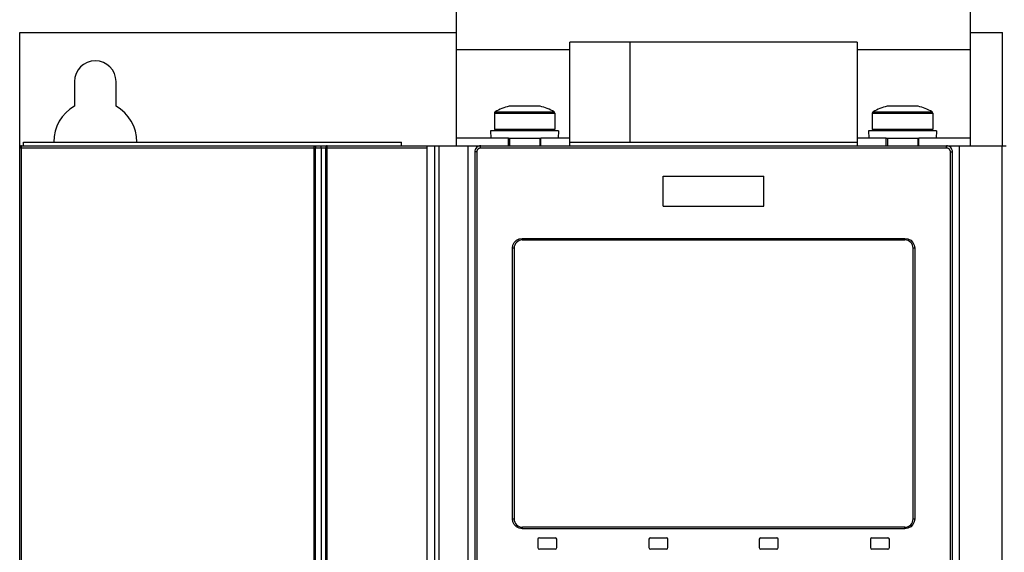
# Model space of a CAD drawing. Extents: x 0 to 841, y 0 to 594.
# Tile 13 of 66: x 85 to 150, y 339 to 375. Entities that reach past the tile are written whole.
import ezdxf

# ---------------------------------------------------------------- set-up
doc = ezdxf.new("R2010")
doc.units = 0
doc.header["$LTSCALE"] = 46.255
doc.layers.get('0').update_dxf_attribs({"linetype": 'CONTINUOUS'})
doc.styles.get("Standard").update_dxf_attribs({"font": 'txt', "width": 0.8})
doc.dimstyles.get("Standard").update_dxf_attribs({"dimtxt": 2.5, "dimasz": 2.5, "dimexe": 1.25, "dimexo": 0.625, "dimtad": 1, "dimcen": 2.5, "dimazin": 3, "dimtfac": 1, "dimtmove": 0, "dimatfit": 3})

# ---------------------------------------------------------------- blocks, each defined once
blk = doc.blocks.new('_FILLED')
at = {"color": 0, "linetype": 'BYBLOCK'}
blk.add_solid([(0, 0), (-1, 0.143), (-1, -0.143)], dxfattribs=at)
blk = doc.blocks.new('*D0')
at = {"color": 2, "linetype": 'CONTINUOUS'}
for p, q in [((140.239, 416.357), (189.544, 416.357)), ((188.544, 416.357), (188.544, 391.29)), ((188.544, 366.222), (188.544, 391.29)), ((172.102, 366.222), (189.544, 366.222))]:
    blk.add_line(p, q, dxfattribs=at)
at = {"color": 2, "linetype": 'CONTINUOUS', "xscale": 3.5, "yscale": 3.5, "zscale": 3.5}
for p, rotation in [((188.544, 416.357), 90), ((188.544, 366.222), 270)]:
    blk.add_blockref('_FILLED', p, dxfattribs=dict(at, rotation=rotation))
at = {"color": 5, "linetype": 'CONTINUOUS', "width": 0.8}
for s, p in [('AIR SPACE OUTLET', (192.919, 369.19)), (' MIN ', (187.669, 388.79)), ('100', (187.669, 380.39))]:
    blk.add_text(s, height=3.5, rotation=90, dxfattribs=at).set_placement(p)

msp = doc.modelspace()

# ---------------------------------------------------------------- linework, layer by layer
at = {"color": 7, "linetype": 'CONTINUOUS'}
for p, q in [((147.57, 366.222), (147.57, 384.2)), ((84.67, 239.722), (84.67, 373.722)), ((84.67, 373.722), (113.57, 373.722)), ((147.57, 373.722), (149.67, 373.722)), ((149.67, 366.222), (149.67, 373.722)), ((121.07, 372.572), (113.57, 372.572)), ((121.07, 366.222), (121.07, 373.073)), ((140.07, 373.073), (121.07, 373.073)), ((125.051, 366.472), (125.051, 373.073)), ((140.07, 373.073), (140.07, 366.222)), ((147.57, 372.572), (140.07, 372.572)), ((88.295, 370.472), (88.295, 368.853)), ((91.045, 368.853), (91.045, 370.472)), ((119.095, 368.847), (117.045, 368.847)), ((144.095, 368.847), (142.045, 368.847)), ((116.07, 368.386), (116.07, 367.297)), ((120.07, 368.386), (120.07, 367.297)), ((141.07, 368.386), (141.07, 367.297)), ((145.07, 368.386), (145.07, 367.297)), ((116.995, 366.722), (113.57, 366.722)), ((117.083, 367.272), (115.82, 367.211)), ((115.82, 367.211), (115.843, 366.722)), ((120.32, 367.211), (115.82, 367.211)), ((120.07, 367.297), (116.07, 367.297)), ((116.995, 366.222), (116.995, 366.722)), ((119.145, 366.712), (116.995, 366.712)), ((117.07, 366.712), (117.07, 366.222)), ((119.056, 367.272), (117.083, 367.272)), ((119.056, 367.272), (120.32, 367.211)), ((119.07, 366.712), (119.07, 366.222)), ((119.145, 366.222), (119.145, 366.722)), ((121.07, 366.722), (119.145, 366.722)), ((120.32, 367.211), (120.296, 366.722)), ((141.995, 366.722), (140.07, 366.722)), ((142.083, 367.272), (140.82, 367.211)), ((140.82, 367.211), (140.843, 366.722)), ((145.32, 367.211), (140.82, 367.211)), ((145.07, 367.297), (141.07, 367.297)), ((141.995, 366.222), (141.995, 366.722)), ((144.145, 366.712), (141.995, 366.712)), ((142.07, 366.712), (142.07, 366.222)), ((144.056, 367.272), (142.083, 367.272)), ((144.056, 367.272), (145.32, 367.211)), ((144.07, 366.712), (144.07, 366.222)), ((144.145, 366.222), (144.145, 366.722)), ((147.57, 366.722), (144.145, 366.722)), ((145.32, 367.211), (145.296, 366.722)), ((84.795, 366.222), (149.93, 366.222)), ((84.92, 366.222), (84.92, 366.472)), ((84.92, 366.472), (109.92, 366.472)), ((104.613, 366.097), (104.613, 247.341)), ((109.92, 366.222), (109.92, 366.472)), ((111.621, 247.222), (111.621, 366.222)), ((112.121, 247.222), (112.121, 366.222)), ((112.42, 254.096), (112.42, 366.222)), ((114.32, 366.222), (114.32, 301.472)), ((121.07, 366.472), (140.07, 366.472)), ((146.82, 366.222), (146.82, 301.472)), ((149.66, 254.515), (149.66, 366.222)), ((114.77, 365.822), (114.77, 302.572)), ((146.37, 302.572), (146.37, 365.822)), ((127.245, 362.222), (127.245, 364.222)), ((127.245, 364.222), (133.895, 364.222)), ((133.895, 362.222), (133.895, 364.222)), ((127.245, 362.222), (133.895, 362.222)), ((117.92, 359.997), (143.22, 359.997)), ((117.37, 359.447), (117.37, 341.547)), ((143.77, 341.547), (143.77, 359.447)), ((143.22, 340.997), (117.92, 340.997)), ((118.945, 340.197), (118.945, 339.647)), ((119.045, 340.297), (120.095, 340.297)), ((120.195, 339.647), (120.195, 340.197)), ((126.295, 340.197), (126.295, 339.647)), ((126.395, 340.297), (127.445, 340.297)), ((127.545, 339.647), (127.545, 340.197)), ((133.595, 340.197), (133.595, 339.647)), ((133.695, 340.297), (134.745, 340.297)), ((134.845, 339.647), (134.845, 340.197)), ((140.945, 340.197), (140.945, 339.647)), ((141.045, 340.297), (142.095, 340.297)), ((142.195, 339.647), (142.195, 340.197)), ((120.095, 339.547), (119.045, 339.547)), ((127.445, 339.547), (126.395, 339.547)), ((134.745, 339.547), (133.695, 339.547)), ((142.095, 339.547), (141.045, 339.547))]:
    msp.add_line(p, q, dxfattribs=at)
at = {"color": 9, "linetype": 'CONTINUOUS'}
for p, q in [((116.07, 368.386), (120.07, 368.386)), ((116.121, 368.474), (120.018, 368.474)), ((141.07, 368.386), (145.07, 368.386)), ((141.121, 368.474), (145.018, 368.474)), ((84.67, 366.097), (111.621, 366.097)), ((84.763, 366.097), (84.763, 247.347)), ((104.146, 247.339), (104.146, 366.097)), ((104.238, 247.347), (104.238, 366.097)), ((104.909, 366.097), (104.909, 247.347)), ((104.993, 366.097), (104.993, 247.339)), ((145.986, 366.072), (115.153, 366.072)), ((114.903, 365.822), (114.77, 365.822)), ((114.903, 365.822), (114.903, 302.572)), ((146.236, 302.572), (146.236, 365.822)), ((146.236, 365.822), (146.37, 365.822)), ((117.911, 360.097), (143.229, 360.097)), ((117.26, 341.547), (117.26, 359.447)), ((117.37, 359.447), (117.26, 359.447)), ((143.879, 359.447), (143.77, 359.447)), ((143.879, 359.447), (143.879, 341.547)), ((117.26, 341.547), (117.37, 341.547)), ((143.77, 341.547), (143.879, 341.547)), ((143.229, 340.897), (117.911, 340.897))]:
    msp.add_line(p, q, dxfattribs=at)
at = {"color": 7, "linetype": 'CONTINUOUS'}
for points in [[(113.57, 366.222), (113.57, 384.2)], [(104.613, 366.097), (104.613, 366.102), (104.613, 366.108), (104.613, 366.113), (104.613, 366.119), (104.613, 366.124), (104.613, 366.129), (104.613, 366.134), (104.614, 366.139), (104.614, 366.143), (104.614, 366.148), (104.615, 366.152), (104.615, 366.156), (104.615, 366.16), (104.616, 366.164), (104.616, 366.168), (104.617, 366.171), (104.617, 366.175), (104.617, 366.178), (104.618, 366.182), (104.618, 366.185), (104.619, 366.188), (104.619, 366.19), (104.62, 366.193), (104.62, 366.196), (104.621, 366.198), (104.621, 366.2), (104.622, 366.203), (104.622, 366.205), (104.623, 366.206), (104.624, 366.208), (104.624, 366.21), (104.625, 366.212), (104.625, 366.213), (104.626, 366.214), (104.626, 366.216), (104.627, 366.217), (104.628, 366.218), (104.628, 366.219), (104.629, 366.219), (104.629, 366.22), (104.63, 366.221), (104.63, 366.221), (104.631, 366.221), (104.632, 366.222), (104.632, 366.222), (104.633, 366.222)]]:
    msp.add_lwpolyline(points, dxfattribs=at)
at = {"color": 9, "linetype": 'CONTINUOUS'}
for points in [[(84.795, 366.222), (84.793, 366.222), (84.79, 366.221), (84.788, 366.219), (84.786, 366.218), (84.784, 366.215), (84.782, 366.212), (84.78, 366.209), (84.779, 366.205), (84.777, 366.201), (84.775, 366.196), (84.774, 366.191), (84.772, 366.185), (84.771, 366.179), (84.769, 366.173), (84.768, 366.166), (84.767, 366.159), (84.766, 366.152), (84.765, 366.145), (84.764, 366.137), (84.764, 366.129), (84.763, 366.121), (84.763, 366.113), (84.763, 366.105), (84.763, 366.097)], [(104.146, 366.097), (104.146, 366.105), (104.146, 366.113), (104.146, 366.12), (104.146, 366.128), (104.147, 366.136), (104.147, 366.143), (104.147, 366.15), (104.148, 366.157), (104.148, 366.164), (104.149, 366.17), (104.149, 366.177), (104.15, 366.182), (104.151, 366.188), (104.151, 366.193), (104.152, 366.198), (104.153, 366.202), (104.154, 366.206), (104.154, 366.21), (104.155, 366.213), (104.156, 366.216), (104.157, 366.218), (104.158, 366.22), (104.159, 366.221), (104.16, 366.222), (104.161, 366.222)], [(104.161, 366.222), (104.166, 366.222), (104.171, 366.221), (104.176, 366.22), (104.181, 366.218), (104.186, 366.215), (104.19, 366.212), (104.195, 366.209), (104.199, 366.205), (104.204, 366.201), (104.208, 366.196), (104.212, 366.191), (104.216, 366.185), (104.219, 366.179), (104.222, 366.173), (104.225, 366.166), (104.228, 366.159), (104.23, 366.152), (104.232, 366.145), (104.234, 366.137), (104.236, 366.129), (104.237, 366.121), (104.238, 366.113), (104.238, 366.105), (104.238, 366.097)], [(105.007, 366.222), (105.001, 366.222), (104.995, 366.221), (104.988, 366.22), (104.982, 366.218), (104.976, 366.215), (104.97, 366.212), (104.964, 366.209), (104.958, 366.205), (104.953, 366.201), (104.948, 366.196), (104.943, 366.191), (104.938, 366.185), (104.934, 366.179), (104.93, 366.173), (104.926, 366.166), (104.923, 366.159), (104.92, 366.152), (104.917, 366.145), (104.915, 366.137), (104.913, 366.129), (104.911, 366.121), (104.91, 366.113), (104.91, 366.105), (104.909, 366.097)], [(105.007, 366.222), (105.006, 366.222), (105.006, 366.221), (105.005, 366.22), (105.004, 366.218), (105.003, 366.216), (105.002, 366.213), (105.001, 366.21), (105.001, 366.206), (105, 366.202), (104.999, 366.198), (104.998, 366.193), (104.998, 366.188), (104.997, 366.182), (104.997, 366.177), (104.996, 366.17), (104.996, 366.164), (104.995, 366.157), (104.995, 366.15), (104.994, 366.143), (104.994, 366.136), (104.994, 366.128), (104.994, 366.12), (104.994, 366.113), (104.993, 366.105), (104.993, 366.097)], [(115.153, 366.072), (115.139, 366.071), (115.124, 366.07), (115.11, 366.068), (115.095, 366.065), (115.081, 366.061), (115.067, 366.057), (115.054, 366.051), (115.041, 366.045), (115.028, 366.038), (115.015, 366.031), (115.004, 366.022), (114.992, 366.013), (114.981, 366.004), (114.971, 365.993), (114.961, 365.982), (114.952, 365.971), (114.944, 365.959), (114.936, 365.947), (114.929, 365.934), (114.923, 365.921), (114.918, 365.907), (114.913, 365.893), (114.91, 365.879), (114.907, 365.865), (114.905, 365.851), (114.903, 365.836), (114.903, 365.822)], [(115.153, 366.072), (115.153, 366.083), (115.153, 366.094), (115.154, 366.105), (115.154, 366.116), (115.154, 366.127), (115.155, 366.137), (115.155, 366.147), (115.156, 366.156), (115.157, 366.165), (115.158, 366.174), (115.158, 366.182), (115.159, 366.189), (115.16, 366.196), (115.161, 366.202), (115.162, 366.207), (115.164, 366.212), (115.165, 366.215), (115.166, 366.218), (115.167, 366.22), (115.168, 366.221), (115.17, 366.222)], [(145.986, 366.072), (145.986, 366.083), (145.986, 366.094), (145.986, 366.105), (145.985, 366.116), (145.985, 366.127), (145.985, 366.137), (145.984, 366.147), (145.983, 366.156), (145.983, 366.165), (145.982, 366.174), (145.981, 366.182), (145.98, 366.189), (145.979, 366.196), (145.978, 366.202), (145.977, 366.207), (145.976, 366.212), (145.974, 366.215), (145.973, 366.218), (145.972, 366.22), (145.971, 366.221), (145.97, 366.222)], [(146.236, 365.822), (146.236, 365.836), (146.235, 365.851), (146.233, 365.865), (146.23, 365.879), (146.226, 365.893), (146.221, 365.907), (146.216, 365.921), (146.21, 365.934), (146.203, 365.947), (146.195, 365.959), (146.187, 365.971), (146.178, 365.982), (146.168, 365.993), (146.158, 366.004), (146.147, 366.013), (146.136, 366.022), (146.124, 366.031), (146.111, 366.038), (146.099, 366.045), (146.085, 366.051), (146.072, 366.057), (146.058, 366.061), (146.044, 366.065), (146.03, 366.068), (146.015, 366.07), (146.001, 366.071), (145.986, 366.072)], [(117.26, 359.447), (117.291, 359.646), (117.384, 359.828), (117.529, 359.973), (117.711, 360.066), (117.911, 360.097)], [(117.911, 360.097), (117.912, 360.046), (117.915, 360.01), (117.92, 359.997)], [(143.22, 359.997), (143.224, 360.011), (143.228, 360.048), (143.229, 360.097)], [(143.229, 360.097), (143.428, 360.066), (143.611, 359.973), (143.756, 359.828), (143.848, 359.645), (143.879, 359.447)], [(117.911, 340.897), (117.711, 340.928), (117.529, 341.021), (117.383, 341.166), (117.291, 341.349), (117.26, 341.547)], [(143.879, 341.547), (143.848, 341.348), (143.755, 341.166), (143.61, 341.021), (143.428, 340.928), (143.229, 340.897)], [(117.92, 340.997), (117.915, 340.983), (117.912, 340.946), (117.911, 340.897)], [(143.229, 340.897), (143.227, 340.948), (143.224, 340.984), (143.22, 340.997)]]:
    msp.add_lwpolyline(points, dxfattribs=at)
at = {"color": 7, "linetype": 'CONTINUOUS'}
for centre, radius, start, end in [((89.67, 370.472), 1.375, 0, 180), ((89.67, 366.472), 2.75, 120, 180), ((89.67, 366.472), 2.75, 0, 60), ((118.07, 364.98), 4, 104.84767, 119.15537), ((118.07, 364.98), 4, 60.84463, 75.15233), ((143.07, 364.98), 4, 104.84767, 119.15537), ((143.07, 364.98), 4, 60.84463, 75.15233), ((116.17, 368.386), 0.1, 119.15537, 180), ((119.97, 368.386), 0.1, 0, 60.84463), ((141.17, 368.386), 0.1, 119.15537, 180), ((144.97, 368.386), 0.1, 0, 60.84463), ((117.095, 367.247), 0.05, 30.02573, 90), ((119.045, 367.247), 0.05, 90, 149.97427), ((142.095, 367.247), 0.05, 30.02573, 90), ((144.045, 367.247), 0.05, 90, 149.97427), ((84.795, 366.097), 0.125, 90, 180), ((115.17, 365.822), 0.4, 89.99993, 180.00009), ((145.97, 365.822), 0.4, 359.99991, 90.00007), ((117.92, 359.447), 0.55, 90, 180), ((143.22, 359.447), 0.55, 0, 90), ((117.92, 341.547), 0.55, 180, 270), ((143.22, 341.547), 0.55, 270, 360), ((119.045, 340.197), 0.1, 90, 180), ((120.095, 340.197), 0.1, 0, 90), ((126.395, 340.197), 0.1, 90, 180), ((127.445, 340.197), 0.1, 0, 90), ((133.695, 340.197), 0.1, 90, 180), ((134.745, 340.197), 0.1, 0, 90), ((141.045, 340.197), 0.1, 90, 180), ((142.095, 340.197), 0.1, 0, 90), ((119.045, 339.647), 0.1, 180, 270), ((120.095, 339.647), 0.1, 270, 360), ((126.395, 339.647), 0.1, 180, 270), ((127.445, 339.647), 0.1, 270, 360), ((133.695, 339.647), 0.1, 180, 270), ((134.745, 339.647), 0.1, 270, 360), ((141.045, 339.647), 0.1, 180, 270), ((142.095, 339.647), 0.1, 270, 360)]:
    msp.add_arc(centre, radius, start, end, dxfattribs=at)

# ---------------------------------------------------------------- dimensions: what is measured, and where the dimension line sits
at = {"color": 2, "linetype": 'CONTINUOUS'}
dim = msp.add_linear_dim(base=(188.544, 366.2219), p1=(140.2389, 416.3574), p2=(172.1018, 366.2219), angle=270, dimstyle='Standard', dxfattribs=at)
dim.commit()
dim.dimension.update_dxf_attribs({"geometry": '*D0', "text_midpoint": (188.544, 391.5903), "dimtype": 128})

doc.saveas('drawing.dxf')
